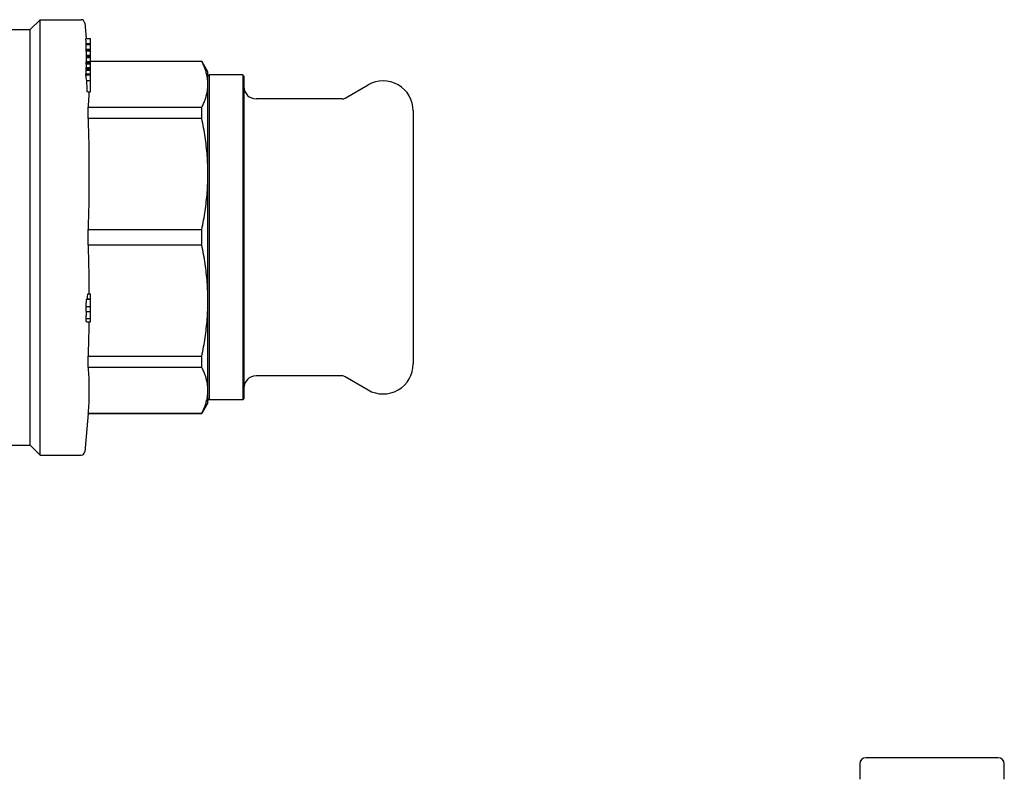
# Model space of a CAD drawing. Header units: millimetres. Extents: x 56 to 3741, y 0 to 455.
# Tile 11 of 11: x 342 to 505, y 329 to 455. Entities that reach past the tile are written whole.
import ezdxf

# ---------------------------------------------------------------- set-up
doc = ezdxf.new("R2010")
doc.units = ezdxf.units.MM
doc.layers.add('DETAIL', color=2, linetype='Continuous')

msp = doc.modelspace()

# ---------------------------------------------------------------- linework, layer by layer
at = {"layer": 'DETAIL'}
for p, q in [((343.31, 453.05), (344.96, 454.7)), ((344.96, 382.4), (344.96, 454.7)), ((344.96, 454.7), (351.76, 454.7)), ((336.51, 453.05), (343.31, 453.05)), ((343.31, 384.05), (343.31, 453.05)), ((352.36, 454.16), (352.59, 451.59)), ((352.55, 451.59), (353.31, 451.59)), ((353.31, 450.77), (353.31, 451.59)), ((352.59, 450.77), (353.31, 450.77)), ((352.61, 450.61), (352.59, 450.77)), ((352.6, 450.61), (353.31, 450.61)), ((352.62, 449.8), (353.31, 449.8)), ((352.63, 449.69), (352.62, 449.8)), ((352.62, 449.69), (353.31, 449.69)), ((353.31, 450.61), (353.31, 450.77)), ((353.31, 449.8), (353.31, 450.61)), ((353.31, 449.69), (353.31, 449.8)), ((353.31, 449.51), (353.31, 449.69)), ((352.63, 449.51), (353.31, 449.51)), ((352.64, 448.83), (353.31, 448.83)), ((352.64, 448.64), (353.31, 448.64)), ((352.64, 448.63), (353.31, 448.63)), ((352.64, 448.45), (353.31, 448.45)), ((353.31, 448.83), (353.31, 449.51)), ((353.31, 448.64), (353.31, 448.83)), ((353.31, 448.63), (353.31, 448.64)), ((353.31, 448.45), (353.31, 448.63)), ((353.31, 447.77), (353.31, 448.45)), ((352.6, 446.58), (353.31, 446.58)), ((352.6, 446.48), (353.31, 446.48)), ((352.61, 446.76), (353.31, 446.76)), ((352.62, 447.38), (353.31, 447.38)), ((352.63, 447.77), (353.31, 447.77)), ((352.63, 447.58), (353.31, 447.58)), ((352.63, 447.54), (353.31, 447.54)), ((353.31, 447.8), (371.8, 447.8)), ((353.31, 447.58), (353.31, 447.77)), ((371.8, 447.77), (353.31, 447.77)), ((353.31, 447.54), (353.31, 447.58)), ((353.31, 447.38), (353.31, 447.54)), ((353.31, 446.76), (353.31, 447.38)), ((353.31, 446.58), (353.31, 446.76)), ((353.31, 446.48), (353.31, 446.58)), ((353.31, 446.32), (353.31, 446.48)), ((371.8, 447.77), (371.8, 447.8)), ((372.81, 446.05), (371.8, 447.8)), ((352.55, 445.52), (353.31, 445.52)), ((352.56, 445.7), (353.31, 445.7)), ((352.59, 446.32), (353.31, 446.32)), ((353.31, 445.7), (353.31, 446.32)), ((353.31, 445.52), (353.31, 445.7)), ((353.31, 444.59), (353.31, 445.52)), ((372.81, 443.96), (372.81, 446.05)), ((372.81, 445.35), (373.01, 445.55)), ((373.01, 445.55), (373.01, 391.55)), ((378.61, 445.55), (373.01, 445.55)), ((378.61, 445.55), (378.61, 391.55)), ((378.81, 445.35), (378.61, 445.55)), ((378.81, 445.35), (378.81, 391.75)), ((352.69, 444.59), (353.31, 444.59)), ((353.31, 442.71), (353.31, 444.59)), ((372.81, 429.08), (372.81, 443.96)), ((395.61, 441.69), (399.41, 443.88)), ((352.8, 442.71), (353.31, 442.71)), ((395.11, 441.55), (380.81, 441.55)), ((352.92, 440.15), (371.8, 440.15)), ((352.92, 438.28), (352.92, 440.15)), ((371.8, 438.28), (371.8, 440.15)), ((371.8, 438.28), (352.92, 438.28)), ((406.91, 439.55), (406.91, 397.55)), ((372.81, 408.03), (372.81, 429.08)), ((352.92, 419.87), (371.8, 419.87)), ((352.92, 417.24), (352.92, 419.87)), ((371.8, 417.24), (371.8, 419.87)), ((371.8, 417.24), (352.92, 417.24)), ((352.88, 409.19), (353.31, 409.19)), ((353.31, 408.36), (353.31, 409.19)), ((352.69, 408.28), (353.31, 408.28)), ((352.73, 408.36), (353.31, 408.36)), ((353.31, 408.28), (353.31, 408.36)), ((353.31, 407.06), (353.31, 408.28)), ((372.81, 393.15), (372.81, 408.03)), ((352.62, 407.06), (353.31, 407.06)), ((352.62, 406.24), (353.31, 406.24)), ((353.31, 406.24), (353.31, 407.06)), ((353.31, 405.07), (353.31, 406.24)), ((352.62, 405.07), (353.31, 405.07)), ((352.67, 404.5), (353.31, 404.5)), ((353.31, 404.5), (353.31, 405.07)), ((352.92, 398.82), (371.8, 398.82)), ((352.92, 397.87), (352.92, 398.82)), ((352.92, 396.96), (352.92, 397.87)), ((371.8, 396.96), (371.8, 398.82)), ((371.8, 396.96), (352.92, 396.96)), ((395.11, 395.55), (380.81, 395.55)), ((395.61, 395.42), (399.41, 393.22)), ((372.81, 391.05), (372.81, 393.15)), ((372.81, 391.05), (371.8, 389.3)), ((372.81, 391.75), (373.01, 391.55)), ((378.61, 391.55), (373.01, 391.55)), ((378.81, 391.75), (378.61, 391.55)), ((352.92, 389.3), (352.36, 382.95)), ((352.92, 389.33), (371.8, 389.33)), ((352.92, 389.3), (352.92, 389.33)), ((352.92, 389.3), (371.8, 389.3)), ((371.8, 389.3), (371.8, 389.33)), ((336.51, 384.05), (343.31, 384.05)), ((343.31, 384.05), (344.96, 382.4)), ((344.96, 382.4), (351.76, 382.4)), ((504.06, 332.12), (482.06, 332.12)), ((481.06, 331.12), (481.06, 328.55)), ((505.06, 328.55), (505.06, 331.12))]:
    msp.add_line(p, q, dxfattribs=at)
at = {"layer": 'DETAIL', "flags": 128}
for points in [[(352.63, 449.51), (352.63, 449.52), (352.63, 449.53), (352.63, 449.54), (352.63, 449.54), (352.63, 449.55), (352.63, 449.56), (352.63, 449.57), (352.63, 449.57), (352.63, 449.58), (352.63, 449.59), (352.63, 449.59), (352.63, 449.6), (352.63, 449.61), (352.63, 449.62), (352.63, 449.62), (352.63, 449.63), (352.63, 449.64), (352.62, 449.65), (352.62, 449.65), (352.62, 449.66), (352.62, 449.67), (352.62, 449.67), (352.62, 449.68), (352.62, 449.69)], [(352.68, 448.83), (352.68, 448.86), (352.68, 448.88), (352.67, 448.91), (352.67, 448.94), (352.67, 448.97), (352.67, 449), (352.67, 449.03), (352.66, 449.06), (352.66, 449.08), (352.66, 449.11), (352.66, 449.14), (352.65, 449.17), (352.65, 449.2), (352.65, 449.23), (352.65, 449.26), (352.65, 449.29), (352.64, 449.31), (352.64, 449.34), (352.64, 449.37), (352.64, 449.4), (352.63, 449.43), (352.63, 449.46), (352.63, 449.49), (352.63, 449.51)], [(352.64, 448.64), (352.64, 448.65), (352.64, 448.66), (352.64, 448.67), (352.64, 448.67), (352.64, 448.68), (352.64, 448.69), (352.64, 448.7), (352.64, 448.7), (352.64, 448.71), (352.64, 448.72), (352.64, 448.73), (352.64, 448.74), (352.64, 448.74), (352.64, 448.75), (352.64, 448.76), (352.64, 448.77), (352.64, 448.77), (352.64, 448.78), (352.64, 448.79), (352.64, 448.8), (352.64, 448.8), (352.64, 448.81), (352.64, 448.82), (352.64, 448.83)], [(352.64, 448.45), (352.64, 448.46), (352.64, 448.47), (352.64, 448.48), (352.64, 448.48), (352.64, 448.49), (352.64, 448.5), (352.64, 448.51), (352.64, 448.51), (352.64, 448.52), (352.64, 448.53), (352.64, 448.53), (352.64, 448.54), (352.64, 448.55), (352.64, 448.56), (352.64, 448.56), (352.64, 448.57), (352.64, 448.58), (352.64, 448.59), (352.64, 448.59), (352.64, 448.6), (352.64, 448.61), (352.64, 448.62), (352.64, 448.62), (352.64, 448.63)], [(352.59, 446.32), (352.59, 446.32), (352.59, 446.33), (352.59, 446.34), (352.59, 446.34), (352.59, 446.35), (352.59, 446.36), (352.59, 446.37), (352.59, 446.37), (352.59, 446.38), (352.59, 446.39), (352.59, 446.39), (352.59, 446.4), (352.59, 446.41), (352.59, 446.41), (352.59, 446.42), (352.59, 446.43), (352.59, 446.43), (352.59, 446.44), (352.59, 446.45), (352.6, 446.45), (352.6, 446.46), (352.6, 446.47), (352.6, 446.47), (352.6, 446.48)], [(352.6, 446.58), (352.6, 446.59), (352.6, 446.59), (352.6, 446.6), (352.6, 446.61), (352.6, 446.62), (352.6, 446.62), (352.6, 446.63), (352.6, 446.64), (352.6, 446.65), (352.6, 446.65), (352.6, 446.66), (352.6, 446.67), (352.6, 446.68), (352.6, 446.68), (352.6, 446.69), (352.6, 446.7), (352.6, 446.71), (352.6, 446.71), (352.6, 446.72), (352.6, 446.73), (352.61, 446.74), (352.61, 446.74), (352.61, 446.75), (352.61, 446.76)], [(352.62, 447.38), (352.62, 447.38), (352.62, 447.39), (352.62, 447.4), (352.62, 447.4), (352.62, 447.41), (352.62, 447.42), (352.62, 447.42), (352.62, 447.43), (352.62, 447.44), (352.62, 447.45), (352.62, 447.45), (352.62, 447.46), (352.62, 447.47), (352.62, 447.47), (352.62, 447.48), (352.63, 447.49), (352.63, 447.49), (352.63, 447.5), (352.63, 447.51), (352.63, 447.51), (352.63, 447.52), (352.63, 447.53), (352.63, 447.53), (352.63, 447.54)], [(352.63, 447.58), (352.63, 447.59), (352.63, 447.6), (352.63, 447.61), (352.63, 447.61), (352.63, 447.62), (352.63, 447.63), (352.63, 447.64), (352.63, 447.65), (352.63, 447.65), (352.63, 447.66), (352.63, 447.67), (352.63, 447.68), (352.63, 447.68), (352.63, 447.69), (352.63, 447.7), (352.63, 447.71), (352.63, 447.71), (352.63, 447.72), (352.63, 447.73), (352.63, 447.74), (352.63, 447.74), (352.63, 447.75), (352.63, 447.76), (352.63, 447.77)], [(372.81, 443.96), (372.81, 444.12), (372.81, 444.28), (372.8, 444.44), (372.79, 444.6), (372.77, 444.76), (372.75, 444.91), (372.73, 445.07), (372.7, 445.23), (372.67, 445.39), (372.63, 445.55), (372.6, 445.71), (372.55, 445.87), (372.51, 446.03), (372.46, 446.19), (372.41, 446.35), (372.36, 446.51), (372.3, 446.67), (372.24, 446.82), (372.17, 446.98), (372.1, 447.14), (372.03, 447.3), (371.96, 447.46), (371.88, 447.62), (371.8, 447.77)], [(352.55, 445.52), (352.55, 445.53), (352.55, 445.53), (352.55, 445.54), (352.55, 445.55), (352.55, 445.56), (352.55, 445.56), (352.55, 445.57), (352.56, 445.58), (352.56, 445.59), (352.56, 445.59), (352.56, 445.6), (352.56, 445.61), (352.56, 445.62), (352.56, 445.62), (352.56, 445.63), (352.56, 445.64), (352.56, 445.65), (352.56, 445.65), (352.56, 445.66), (352.56, 445.67), (352.56, 445.68), (352.56, 445.68), (352.56, 445.69), (352.56, 445.7)], [(371.8, 440.15), (371.88, 440.31), (371.96, 440.46), (372.03, 440.62), (372.11, 440.78), (372.17, 440.94), (372.24, 441.1), (372.3, 441.26), (372.36, 441.41), (372.41, 441.57), (372.46, 441.73), (372.51, 441.89), (372.55, 442.05), (372.6, 442.21), (372.63, 442.37), (372.67, 442.53), (372.7, 442.69), (372.73, 442.85), (372.75, 443), (372.77, 443.16), (372.79, 443.32), (372.8, 443.48), (372.81, 443.64), (372.81, 443.8), (372.81, 443.96)], [(353.05, 442.71), (353.05, 442.61), (353.05, 442.5), (353.04, 442.39), (353.04, 442.29), (353.04, 442.18), (353.03, 442.07), (353.03, 441.97), (353.02, 441.86), (353.02, 441.75), (353.01, 441.64), (353.01, 441.54), (353, 441.43), (353, 441.32), (352.99, 441.22), (352.98, 441.11), (352.98, 441), (352.97, 440.9), (352.96, 440.79), (352.96, 440.68), (352.95, 440.57), (352.94, 440.47), (352.93, 440.36), (352.93, 440.25), (352.92, 440.15)], [(352.92, 438.28), (352.93, 437.81), (352.95, 437.34), (352.96, 436.87), (352.97, 436.4), (352.99, 435.92), (353, 435.45), (353.01, 434.98), (353.02, 434.51), (353.03, 434.04), (353.03, 433.56), (353.04, 433.09), (353.05, 432.62), (353.05, 432.15), (353.06, 431.67), (353.06, 431.2), (353.07, 430.73), (353.07, 430.26), (353.07, 429.79), (353.07, 429.31), (353.07, 428.84), (353.07, 428.37), (353.07, 427.9), (353.07, 427.43), (353.06, 426.95), (353.06, 426.48), (353.05, 426.01), (353.05, 425.54), (353.04, 425.06), (353.03, 424.59), (353.03, 424.12), (353.02, 423.65), (353.01, 423.18), (353, 422.7), (352.99, 422.23), (352.97, 421.76), (352.96, 421.29), (352.95, 420.82), (352.93, 420.34), (352.92, 419.87)], [(372.81, 429.08), (372.81, 429.46), (372.81, 429.84), (372.8, 430.23), (372.79, 430.61), (372.77, 431), (372.75, 431.38), (372.73, 431.77), (372.7, 432.15), (372.67, 432.54), (372.63, 432.92), (372.6, 433.3), (372.55, 433.69), (372.51, 434.07), (372.46, 434.46), (372.41, 434.84), (372.36, 435.23), (372.3, 435.61), (372.24, 435.99), (372.17, 436.38), (372.1, 436.76), (372.03, 437.14), (371.96, 437.52), (371.88, 437.9), (371.8, 438.28)], [(371.8, 419.87), (371.88, 420.25), (371.96, 420.64), (372.03, 421.02), (372.11, 421.4), (372.17, 421.78), (372.24, 422.17), (372.3, 422.55), (372.36, 422.93), (372.41, 423.31), (372.46, 423.7), (372.51, 424.08), (372.55, 424.46), (372.6, 424.85), (372.63, 425.23), (372.67, 425.62), (372.7, 426), (372.73, 426.38), (372.75, 426.77), (372.77, 427.15), (372.79, 427.54), (372.8, 427.92), (372.81, 428.31), (372.81, 428.69), (372.81, 429.08)], [(352.92, 417.24), (352.93, 416.9), (352.94, 416.57), (352.95, 416.23), (352.96, 415.9), (352.97, 415.56), (352.98, 415.22), (352.98, 414.89), (352.99, 414.55), (353, 414.22), (353.01, 413.88), (353.01, 413.55), (353.02, 413.21), (353.03, 412.88), (353.03, 412.54), (353.04, 412.21), (353.04, 411.87), (353.05, 411.53), (353.05, 411.2), (353.06, 410.86), (353.06, 410.53), (353.06, 410.19), (353.06, 409.86), (353.07, 409.52), (353.07, 409.19)], [(372.81, 408.03), (372.81, 408.41), (372.81, 408.8), (372.8, 409.18), (372.79, 409.57), (372.77, 409.95), (372.75, 410.33), (372.73, 410.72), (372.7, 411.1), (372.67, 411.49), (372.63, 411.87), (372.6, 412.26), (372.55, 412.64), (372.51, 413.03), (372.46, 413.41), (372.41, 413.79), (372.36, 414.18), (372.3, 414.56), (372.24, 414.95), (372.17, 415.33), (372.1, 415.71), (372.03, 416.09), (371.96, 416.47), (371.88, 416.86), (371.8, 417.24)], [(352.62, 407.06), (352.62, 407.12), (352.62, 407.18), (352.62, 407.23), (352.62, 407.29), (352.62, 407.35), (352.63, 407.42), (352.63, 407.48), (352.63, 407.54), (352.63, 407.6), (352.63, 407.66), (352.64, 407.72), (352.64, 407.78), (352.64, 407.84), (352.65, 407.9), (352.65, 407.95), (352.65, 408), (352.66, 408.05), (352.66, 408.09), (352.67, 408.13), (352.67, 408.17), (352.68, 408.2), (352.68, 408.23), (352.69, 408.25), (352.69, 408.28)], [(352.69, 408.28), (352.7, 408.29), (352.7, 408.29), (352.7, 408.3), (352.7, 408.3), (352.7, 408.31), (352.7, 408.31), (352.7, 408.32), (352.71, 408.32), (352.71, 408.33), (352.71, 408.33), (352.71, 408.33), (352.71, 408.34), (352.71, 408.34), (352.71, 408.34), (352.72, 408.35), (352.72, 408.35), (352.72, 408.35), (352.72, 408.35), (352.72, 408.36), (352.72, 408.36), (352.72, 408.36), (352.72, 408.36), (352.73, 408.36), (352.73, 408.36)], [(371.8, 398.82), (371.88, 399.21), (371.96, 399.59), (372.03, 399.97), (372.11, 400.35), (372.17, 400.74), (372.24, 401.12), (372.3, 401.5), (372.36, 401.88), (372.41, 402.27), (372.46, 402.65), (372.51, 403.03), (372.55, 403.42), (372.6, 403.8), (372.63, 404.18), (372.67, 404.57), (372.7, 404.95), (372.73, 405.34), (372.75, 405.72), (372.77, 406.11), (372.79, 406.49), (372.8, 406.88), (372.81, 407.26), (372.81, 407.64), (372.81, 408.03)], [(352.62, 405.07), (352.62, 405.13), (352.62, 405.18), (352.62, 405.24), (352.62, 405.3), (352.62, 405.36), (352.63, 405.42), (352.63, 405.47), (352.63, 405.53), (352.63, 405.59), (352.64, 405.65), (352.64, 405.7), (352.64, 405.76), (352.65, 405.81), (352.65, 405.86), (352.66, 405.91), (352.66, 405.96), (352.67, 406), (352.67, 406.04), (352.68, 406.08), (352.68, 406.12), (352.69, 406.15), (352.69, 406.18), (352.7, 406.21), (352.7, 406.24)], [(352.67, 404.5), (352.67, 404.5), (352.66, 404.5), (352.66, 404.51), (352.66, 404.51), (352.65, 404.52), (352.65, 404.53), (352.65, 404.54), (352.64, 404.56), (352.64, 404.58), (352.64, 404.59), (352.64, 404.61), (352.63, 404.64), (352.63, 404.66), (352.63, 404.69), (352.63, 404.72), (352.62, 404.75), (352.62, 404.78), (352.62, 404.82), (352.62, 404.86), (352.62, 404.9), (352.62, 404.94), (352.62, 404.98), (352.62, 405.03), (352.62, 405.07)], [(353.05, 404.5), (353.05, 404.26), (353.04, 404.03), (353.04, 403.79), (353.03, 403.55), (353.03, 403.32), (353.03, 403.08), (353.02, 402.84), (353.02, 402.61), (353.01, 402.37), (353.01, 402.13), (353, 401.9), (353, 401.66), (352.99, 401.42), (352.99, 401.19), (352.98, 400.95), (352.97, 400.72), (352.97, 400.48), (352.96, 400.24), (352.95, 400.01), (352.95, 399.77), (352.94, 399.53), (352.93, 399.3), (352.93, 399.06), (352.92, 398.82)], [(352.92, 396.96), (352.93, 396.77), (352.95, 396.57), (352.96, 396.37), (352.97, 396.18), (352.99, 395.98), (353, 395.79), (353.01, 395.59), (353.02, 395.4), (353.03, 395.2), (353.03, 395.01), (353.04, 394.81), (353.05, 394.61), (353.05, 394.42), (353.06, 394.22), (353.06, 394.03), (353.07, 393.83), (353.07, 393.64), (353.07, 393.44), (353.07, 393.25), (353.07, 393.05), (353.07, 392.85), (353.07, 392.66), (353.07, 392.46), (353.06, 392.27), (353.06, 392.07), (353.05, 391.88), (353.05, 391.68), (353.04, 391.48), (353.03, 391.29), (353.03, 391.09), (353.02, 390.9), (353.01, 390.7), (353, 390.51), (352.99, 390.31), (352.97, 390.12), (352.96, 389.92), (352.95, 389.72), (352.93, 389.53), (352.92, 389.33)], [(372.81, 393.15), (372.81, 393.31), (372.81, 393.46), (372.8, 393.62), (372.79, 393.78), (372.77, 393.94), (372.75, 394.1), (372.73, 394.26), (372.7, 394.42), (372.67, 394.58), (372.63, 394.74), (372.6, 394.9), (372.55, 395.06), (372.51, 395.22), (372.46, 395.38), (372.41, 395.53), (372.36, 395.69), (372.3, 395.85), (372.24, 396.01), (372.17, 396.17), (372.1, 396.33), (372.03, 396.49), (371.96, 396.65), (371.88, 396.8), (371.8, 396.96)], [(371.8, 389.33), (371.88, 389.49), (371.96, 389.65), (372.03, 389.81), (372.11, 389.97), (372.17, 390.13), (372.24, 390.28), (372.3, 390.44), (372.36, 390.6), (372.41, 390.76), (372.46, 390.92), (372.51, 391.08), (372.55, 391.24), (372.6, 391.4), (372.63, 391.55), (372.67, 391.71), (372.7, 391.87), (372.73, 392.03), (372.75, 392.19), (372.77, 392.35), (372.79, 392.51), (372.8, 392.67), (372.81, 392.83), (372.81, 392.99), (372.81, 393.15)]]:
    msp.add_lwpolyline(points, dxfattribs=at)
at = {"layer": 'DETAIL'}
for centre, radius, start, end in [((351.76, 454.1), 0.6, 5, 90), ((380.81, 443.55), 2, 180, 270), ((401.91, 439.55), 5, 0, 120), ((395.11, 442.55), 1, 270, 300), ((401.91, 397.55), 5, 240, 0), ((380.81, 393.55), 2, 90, 180), ((395.11, 394.55), 1, 60, 90), ((351.76, 383), 0.6, 270, 355), ((482.06, 331.12), 1, 90, 180), ((504.06, 331.12), 1, 0, 90)]:
    msp.add_arc(centre, radius, start, end, dxfattribs=at)
for centre, major_axis, ratio, start_param, end_param in [((-43.85, 448.44), (396.49, 0), 0.382915, 0.015331, 0.020716), ((-28.59, 448.53), (381.22, 0), 0.382915, 0.008685, 0.014285), ((-740.39, 404.68), (1095.89, 0), 0.555304, 0.072281, 0.072304), ((-800.06, 366.24), (1155.74, 0), 0.981986, 0.071899, 0.072506), ((-1425.67, 372.66), (1783.72, 0), 0.5304, 0.07811, 0.078214), ((-436.2, 398.27), (790.46, 0), 0.967263, 0.06346, 0.064271), ((-1086.95, 386.56), (1443.77, 0), 0.555304, 0.076136, 0.076189), ((-2256.71, 333.02), (2617.87, 0), 0.5304, 0.08044, 0.081111), ((-324.2, 407.57), (677.97, 0), 0.967263, 0.058171, 0.059116), ((-247.62, 411.26), (601.29, 0), 0.969959, 0.053953, 0.057175), ((-1050.94, 489), (1407.8, 0), 0.75491, 6.207239, 6.208019), ((-20.35, 406.09), (372.97, 0), 0.92407, 0.000436, 0.00282)]:
    msp.add_ellipse(centre, major_axis=major_axis, ratio=ratio, start_param=start_param, end_param=end_param, dxfattribs=at)

doc.saveas('drawing.dxf')
